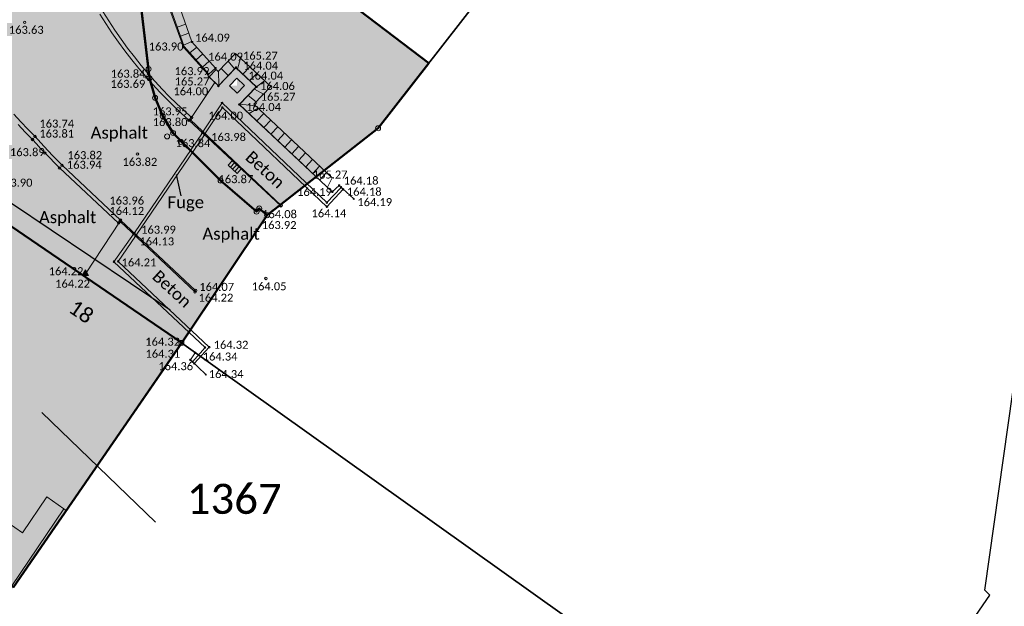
# Model space of a CAD drawing. Header units: metres. Extents: x -373 to 1321, y -1609 to 597.
# Tile 13 of 39: x 653 to 702, y -965 to -935. Entities that reach past the tile are written whole.
import ezdxf

# ---------------------------------------------------------------- set-up
doc = ezdxf.new("R2010")
doc.units = ezdxf.units.M
doc.layers.get('0').update_dxf_attribs({"lineweight": 25})
for name, color, linetype, lineweight in [('01_W-Leitung-HW-außer_Betrieb', 7, 'Continuous', 25), ('AX_BesondererGebaeudepunkt_G2200', 7, 'Continuous', 18), ('AX_BesondererGebaeudepunkt_G2300', 7, 'Continuous', 18), ('AX_Flurstueck', 7, 'Continuous', 18), ('AX_Gebaeude', 7, 'Continuous', 18), ('AX_Grenzpunkt_V1400_G2200', 7, 'Continuous', 18), ('AX_Grenzpunkt_V9500_G2200', 7, 'Continuous', 18), ('AX_Grenzpunkt_V9500_G2300', 7, 'Continuous', 18), ('AX_LagebezeichnungMitHausnummer', 7, 'Continuous', 18), ('AX_SonstigerVermessungspunkt_V1000_G2200', 7, 'Continuous', 18), ('BESCHRIFTUNG', 7, 'Continuous', 13), ('H_BRUECKEN', 7, 'Continuous', 13), ('H_KANAL_ABDECKUNG', 7, 'Continuous', 13), ('H_KANAL_EINL_RECHT', 7, 'Continuous', 13), ('H_VERKEHRSSCHILD', 7, 'Continuous', 18), ('Keine', 7, 'Continuous', 9), ('L_BRUECKEN', 7, 'Continuous', 13), ('S_BRUECKEN', 7, 'Continuous', 13), ('S_KANAL_ABDECKUNG', 7, 'Continuous', 13), ('S_KANAL_EINL_RECHT', 7, 'Continuous', 13)]:
    doc.layers.add(name, color=color, linetype=linetype, lineweight=lineweight)
for name, color, linetype, lineweight, true_color in [('__Grenze Ideenteil', 7, 'Continuous', 50, 0x903373), ('__Grenze Realisierungsteil', 7, 'Continuous', 50, 0x006f3d), ('A_AX_Gebaeude', 7, 'Continuous', 18, 0x999999), ('H_BORDSTEIN_HOCH', 7, 'Continuous', 13, 0x004000), ('H_BORDSTEIN_RUND', 7, 'Continuous', 13, 0x004000), ('H_EINGANG', 7, 'Continuous', 13, 0x400040), ('H_FLAECHENBEGRENZUNG', 7, 'Continuous', 13, 0x804000), ('H_GEBAEUDE_OEFFENTL', 1, 'Continuous', 13, 0xff0000), ('H_MAUERN_OBEN', 7, 'Continuous', 13, 0xff0080), ('H_MAUERN_UNTEN', 7, 'Continuous', 13, 0xff8000), ('H_STRASSENACHSE', 7, 'Continuous', 13, 0xbb005e), ('H_STRASSENRAND', 7, 'Continuous', 13, 0x008080), ('H_TOPO', 7, 'Continuous', 13, 0x008000), ('L_BORDSTEIN_HOCH', 7, 'Continuous', 13, 0x004000), ('L_FLAECHENBEGRENZUNG', 7, 'Continuous', 13, 0x804000), ('L_GEBAEUDE_OEFFENTL', 1, 'Continuous', 13, 0xff0000), ('L_MAUERN_OBEN', 7, 'Continuous', 13, 0xff0080), ('L_MAUERN_UNTEN', 7, 'Continuous', 13, 0xff8000), ('L_STRASSENRAND', 7, 'Continuous', 13, 0x008080), ('L_TOPO', 7, 'Continuous', 13, 0x008000), ('S_BORDSTEIN_HOCH', 7, 'Continuous', 13, 0x004000), ('S_BORDSTEIN_RUND', 7, 'Continuous', 13, 0x004000), ('S_EINGANG', 7, 'Continuous', 13, 0x400040), ('S_FLAECHENBEGRENZUNG', 7, 'Continuous', 13, 0x804000), ('S_GEBAEUDE_OEFFENTL', 1, 'Continuous', 13, 0xff0000), ('S_MAUERN_OBEN', 7, 'Continuous', 13, 0xff0080), ('S_MAUERN_UNTEN', 7, 'Continuous', 13, 0xff8000), ('S_STRASSENACHSE', 7, 'Continuous', 13, 0xbb005e), ('S_STRASSENRAND', 7, 'Continuous', 13, 0x008080), ('S_TOPO', 7, 'Continuous', 13, 0x008000)]:
    doc.layers.add(name, color=color, linetype=linetype, lineweight=lineweight, true_color=true_color)
doc.styles.add('Calibri', font='calibri.ttf')

# ---------------------------------------------------------------- blocks, each defined once
blk = doc.blocks.new('DXF_DWG-Punkt')
at = {"layer": 'Keine', "color": 7, "linetype": 'Continuous', "lineweight": 9, "transparency": 33554687}
blk.add_line((0, 0), (0, 0), dxfattribs=at)
blk = doc.blocks.new('-1')
at = {"color": 7}
blk.add_circle((0, 0), 0.5, dxfattribs=at)
blk.add_blockref('DXF_DWG-Punkt', (0, 0), dxfattribs=at)
blk = doc.blocks.new('99')
at = {"color": 7}
blk.add_blockref('DXF_DWG-Punkt', (0, 0), dxfattribs=at)
blk = doc.blocks.new('12')
at = {"color": 7}
for p, q in [((0, 0.5), (-0.5, 0)), ((-0.5, 0), (0, -0.5)), ((0, 0.5), (0.5, 0)), ((0, -0.5), (0.5, 0))]:
    blk.add_line(p, q, dxfattribs=at)
blk.add_solid([(0, 0.5), (0.5, 0), (0, -0.5), (-0.5, 0)], dxfattribs=at)
blk = doc.blocks.new('1')
at = {"color": 7}
blk.add_circle((0, 0), 0.5, dxfattribs=at)
blk.add_blockref('DXF_DWG-Punkt', (0, 0), dxfattribs=at)
blk = doc.blocks.new('7')
at = {"color": 7}
for p, q in [((-0.433, -0.25), (0, 0.5)), ((0, 0.5), (0.433, -0.25)), ((0, 0.5), (0, -0.25)), ((0.433, -0.25), (-0.433, -0.25))]:
    blk.add_line(p, q, dxfattribs=at)
blk.add_solid([(0, 0.5), (0.433, -0.25), (-0.433, -0.25)], dxfattribs=at)
blk = doc.blocks.new('13')
at = {"color": 7}
for p, q in [((-0.447, 0.224), (0.447, 0.224)), ((-0.447, -0.224), (-0.447, 0.224)), ((0.447, 0.224), (0.447, -0.224)), ((0.447, -0.224), (-0.447, -0.224))]:
    blk.add_line(p, q, dxfattribs=at)
blk.add_blockref('DXF_DWG-Punkt', (0, 0), dxfattribs=at)
blk = doc.blocks.new('55')
at = {"color": 7}
for p, q in [((-0.224, 0.224), (-0.224, -0.224)), ((0, 0.224), (0, -0.224)), ((0.224, 0.224), (0.224, -0.224))]:
    blk.add_line(p, q, dxfattribs=at)
blk.add_blockref('13', (0, 0), dxfattribs=at)
blk = doc.blocks.new('118')
at = {"color": 7}
for name, p in [('55', (0, 0.22)), ('99', (0, 0))]:
    blk.add_blockref(name, p, dxfattribs=at)

msp = doc.modelspace()

# ---------------------------------------------------------------- hatches: boundary and pattern name
at = {"layer": '__Grenze Ideenteil', "linetype": 'Continuous', "lineweight": 0, "true_color": 0x903373, "transparency": 33554562}
for points in [[(657.93, -926.055), (668.555, -933.933), (673.345, -937.576), (670.81, -940.831), (665.259, -945.177), (664.87, -944.841), (664.736, -944.997), (662.938, -943.447), (660.563, -941.07), (660.047, -940.228), (659.664, -939.31), (659.379, -938.329)], [(651.058, -944.778), (645.24, -952.975), (645.1, -958.543), (652.588, -963.76), (660.998, -951.559)]]:
    msp.add_hatch(color=227, dxfattribs=at).paths.add_polyline_path(points)
at = {"layer": '__Grenze Realisierungsteil', "linetype": 'Continuous', "lineweight": 0, "true_color": 0x237f52, "transparency": 33554569}
msp.add_hatch(color=107, dxfattribs=at).paths.add_polyline_path([(652.588, -963.76), (638.072, -987.203), (629.752, -982.723), (630.986, -980.903), (634.344, -975.336), (637.233, -969.473), (641.276, -960.022), (642.021, -944.358), (635.7, -940.059), (629.202, -944.101), (623.068, -948.318), (618.933, -952.489), (616.34, -950.346), (623.189, -943.508), (628.506, -938.152), (633.965, -929.773), (642.17, -917.18), (646.722, -906.972), (646.02, -903.915), (643.92, -894.85), (631.661, -885.988), (616.61, -875.108), (611.437, -871.809), (589.432, -856.135), (580.113, -849.161), (573.764, -844.41), (579.028, -836.224), (593.009, -845.192), (600.786, -850.896), (617.169, -862.93), (636.477, -877.248), (643.769, -882.655), (650.957, -887.813), (652.896, -890.202), (654.396, -895.449), (659.364, -890.851), (663.392, -893.369), (664.412, -891.98), (672.379, -897.428), (674.432, -897.235), (675.727, -896.768), (679.202, -899.386), (677.007, -902.236), (676.367, -902.876), (674.747, -904.911), (672.548, -907.759), (670.229, -910.763), (668.061, -909.174), (656.294, -924.831), (657.93, -926.055), (659.338, -937.871), (659.379, -938.329), (659.664, -939.31), (660.047, -940.228), (660.563, -941.07), (662.938, -943.447), (664.736, -944.997), (664.87, -944.841), (665.259, -945.177), (660.998, -951.559), (651.058, -944.778), (645.24, -952.975), (645.1, -958.543)])
at = {"layer": 'A_AX_Gebaeude', "linetype": 'Continuous', "lineweight": 0, "true_color": 0x999999}
for points in [[(646.506, -956.526), (653.035, -961.047), (654.252, -959.255), (655.101, -959.843), (655.224, -959.928), (660.981, -951.557), (651.058, -944.778), (645.24, -952.975), (647.758, -954.73)], [(646.506, -956.526), (645.1, -958.543), (652.498, -963.697), (655.101, -959.843), (654.252, -959.255), (653.035, -961.047)]]:
    msp.add_hatch(color=253, dxfattribs=at).paths.add_polyline_path(points)

# ---------------------------------------------------------------- linework, layer by layer
at = {"layer": '01_W-Leitung-HW-außer_Betrieb', "color": 151, "true_color": 0xa3bcff, "transparency": 33554687}
msp.add_polyline3d([(660.425, -949.921, 0), (650.484, -943.26, 0), (646.081, -946.734, 163.237), (643.063, -958.585, 0), (641.957, -961.995, 0)], dxfattribs=at)
at = {"layer": '__Grenze Ideenteil', "flags": 128}
for points in [[(657.93, -926.055), (668.555, -933.933), (673.345, -937.576), (670.81, -940.831), (665.259, -945.177), (664.87, -944.841), (664.736, -944.997), (662.938, -943.447), (660.563, -941.07), (660.047, -940.228), (659.664, -939.31), (659.379, -938.329)], [(651.058, -944.778), (645.24, -952.975), (645.1, -958.543), (652.588, -963.76), (660.998, -951.559)]]:
    msp.add_lwpolyline(points, close=True, dxfattribs=at)
at = {"layer": '__Grenze Realisierungsteil', "flags": 128}
msp.add_lwpolyline([(674.747, -904.911), (672.548, -907.759), (670.229, -910.763), (668.061, -909.174), (656.294, -924.831), (657.93, -926.055), (659.338, -937.871), (659.379, -938.329), (659.664, -939.31), (660.047, -940.228), (660.563, -941.07), (662.938, -943.447), (664.736, -944.997), (664.87, -944.841), (665.259, -945.177), (660.998, -951.559), (651.058, -944.778)], dxfattribs=at)
at = {"layer": 'AX_Flurstueck', "color": 7, "linetype": 'Continuous', "lineweight": 25, "transparency": 33554687}
for points in [[(795.905, -747.391, 0), (791.631, -753.393, 0), (787.592, -760.307, 0), (783.813, -767.88, 0), (779.862, -774.459, 0), (776.937, -779.006, 0), (771.633, -786.666, 0), (768.622, -791.693, 0), (764.941, -800.524, 0), (757.885, -812.949, 0), (754.485, -819.18, 0), (748.127, -830.074, 0), (737.643, -846.801, 0), (732.432, -855.111, 0), (726.745, -864.179, 0), (725.417, -866.115, 0), (720.632, -873.087, 0), (715.935, -880.235, 0), (710.744, -889.446, 0), (706.341, -898.216, 0), (701.571, -904.579, 0), (699.897, -903.486, 0), (670.81, -940.831, 0), (665.259, -945.177, 0)], [(660.393, -919.338, 0), (656.246, -924.806, 0), (657.93, -926.055, 0), (659.338, -937.871, 0), (659.379, -938.329, 0), (659.664, -939.31, 0), (660.047, -940.228, 0), (660.563, -941.07, 0), (660.953, -941.516, 0), (662.938, -943.447, 0), (664.736, -944.997, 0), (664.87, -944.841, 0), (665.259, -945.177, 0), (670.81, -940.831, 0), (699.897, -903.486, 0)], [(665.259, -945.177, 0), (660.981, -951.557, 0), (694.561, -975.494, 0), (697.681, -970.979, 0), (698.886, -969.236, 0), (698.21, -968.758, 0), (701.373, -964.171, 0), (701.133, -963.915, 0), (702.991, -950.725, 0), (703.683, -948.005, 0), (704.807, -944.952, 0), (706.238, -941.975, 0), (711.645, -933.562, 0), (719.835, -920.969, 0), (724.416, -912.802, 0), (729.485, -903.766, 0)], [(646.019, -903.915, 0), (646.719, -906.954, 0), (647.729, -944.623, 0), (651.058, -944.778, 0), (660.981, -951.557, 0), (665.259, -945.177, 0), (664.87, -944.841, 0), (664.736, -944.997, 0), (662.938, -943.447, 0), (660.953, -941.516, 0), (660.563, -941.07, 0), (660.047, -940.228, 0), (659.664, -939.31, 0), (659.379, -938.329, 0), (659.338, -937.871, 0), (657.93, -926.055, 0), (656.246, -924.806, 0), (656.145, -911.942, 0), (655.595, -903.895, 0)], [(645.24, -952.975, 0), (645.1, -958.543, 0), (652.588, -963.76, 0), (660.981, -951.557, 0), (651.058, -944.778, 0), (645.24, -952.975, 0)], [(644.834, -1002.284, 0), (657.9, -992.006, 0), (659.695, -993.767, 0), (662.854, -989.379, 0), (664.513, -987.369, 0), (667.102, -985.02, 0), (668.412, -984.031, 0), (673.01, -981.492, 0), (675.719, -980.612, 0), (679.277, -980.042, 0), (678.837, -980.688, 0), (679.629, -980.746, 0), (680.012, -981.095, 0), (679.644, -981.585, 0), (687.72, -982.021, 0), (689.743, -979.083, 0), (691.153, -978.943, 0), (692.732, -976.704, 0), (693.368, -977.221, 0), (694.561, -975.494, 0), (660.981, -951.557, 0), (652.588, -963.76, 0)], [(654.001, -955.042, 0), (659.676, -960.515, 0)]]:
    msp.add_polyline3d(points, dxfattribs=at)
at = {"layer": 'AX_Gebaeude', "color": 7, "linetype": 'Continuous', "lineweight": 13, "transparency": 33554687}
for points in [[(646.506, -956.526, 0), (653.035, -961.047, 0), (654.252, -959.255, 0), (655.101, -959.843, 0), (655.224, -959.928, 0), (660.981, -951.557, 0), (651.058, -944.778, 0), (645.24, -952.975, 0), (647.758, -954.73, 0), (646.506, -956.526, 0)], [(646.506, -956.526, 0), (645.1, -958.543, 0), (652.498, -963.697, 0), (655.101, -959.843, 0), (654.252, -959.255, 0), (653.035, -961.047, 0), (646.506, -956.526, 0)]]:
    msp.add_polyline3d(points, dxfattribs=at)
at = {"layer": 'BESCHRIFTUNG', "linetype": 'Continuous', "lineweight": 25, "transparency": 33554687}
msp.add_polyline3d([(660.967, -944.202, 0), (660.73, -943.15, 0)], dxfattribs=at)
at = {"layer": 'L_BORDSTEIN_HOCH', "color": 98, "lineweight": 18, "true_color": 0x004000, "transparency": 33554687}
for points in [[(661.488, -940.295, 163.948), (661.11, -939.953, 163.93), (660.738, -939.602, 163.911), (660.375, -939.244, 163.893), (660.019, -938.877, 163.874), (659.672, -938.503, 163.856), (659.333, -938.121, 163.837), (658.976, -937.699, 163.814), (658.628, -937.269, 163.79), (658.291, -936.831, 163.767), (657.965, -936.385, 163.744), (657.649, -935.931, 163.72), (657.344, -935.47, 163.697), (657.051, -935.002, 163.674)], [(652.826, -940.644, 163.784), (653.175, -941.022, 163.795), (653.534, -941.39, 163.807), (653.738, -941.618, 163.834), (653.944, -941.844, 163.86), (654.151, -942.068, 163.887), (654.887, -942.818, 163.935), (657.842, -945.57, 164.117), (657.912, -945.493, 164.111), (661.656, -949.014, 164.221)]]:
    msp.add_polyline3d(points, dxfattribs=at)
at = {"layer": 'L_BRUECKEN', "transparency": 33554687}
for points in [[(662.649, -938.552, 163.999), (661.424, -940.401, 163.965)], [(669.587, -944.36, 164.195), (668.866, -943.696, 164.178)], [(657.914, -945.482, 164.114), (656.186, -948.112, 164.223)], [(661.428, -952.406, 164.353), (662.196, -953.14, 164.344)]]:
    msp.add_polyline3d(points, dxfattribs=at)
at = {"layer": 'L_FLAECHENBEGRENZUNG', "color": 57, "linetype": 'Continuous', "true_color": 0x808040, "transparency": 33554687}
msp.add_polyline3d([(661.533, -952.5, 164.37), (661.62, -952.591, 164.347), (662.373, -951.772, 164.318), (657.821, -947.486, 164.209), (658.69, -946.223, 164.132), (658.721, -946.173, 163.987), (662.136, -941.154, 163.84), (662.151, -941.114, 163.984), (663.027, -939.795, 164.005), (668.251, -944.752, 164.144), (669.064, -943.884, 164.174), (668.96, -943.788, 164.184), (668.245, -944.547, 164.152), (663.009, -939.565, 164.003), (662.054, -941.011, 163.984), (662.026, -941.053, 163.826), (658.628, -946.063, 163.97), (658.585, -946.125, 164.138), (657.607, -947.502, 164.195), (662.159, -951.788, 164.304), (661.533, -952.5, 164.37)], dxfattribs=at)
at = {"layer": 'L_GEBAEUDE_OEFFENTL', "color": 1, "true_color": 0xff0000, "transparency": 33554687}
msp.add_polyline3d([(645.097, -958.543, 162.82), (647.717, -954.745, 162.978), (645.239, -952.975, 162.926), (651.052, -944.764, 164.096), (660.997, -951.557, 164.316)], dxfattribs=at)
at = {"layer": 'L_MAUERN_OBEN', "linetype": 'Continuous', "transparency": 33554687}
for points in [[(662.347, -938.127, 164.085), (661.114, -936.75, 164.089), (660.432, -934.831, 164.083), (660.885, -932.938, 164.103), (662.464, -930.831, 165.483), (663.131, -929.919, 165.509)], [(662.708, -937.901, 165.271), (662.813, -938.001, 165.267), (663.683, -937.091, 165.267), (665.444, -938.749, 165.267), (664.592, -939.632, 165.267), (668.525, -943.324, 165.267), (668.528, -943.322, 165.267)]]:
    msp.add_polyline3d(points, dxfattribs=at)
at = {"layer": 'L_MAUERN_OBEN', "color": 230, "linetype": 'Continuous', "lineweight": 13, "true_color": 0xff0080, "transparency": 33554687}
for points in [[(662.682, -937.827, 164.085), (661.508, -936.516, 164.089), (660.901, -934.806, 164.083), (661.301, -933.133, 164.103), (662.826, -931.099, 165.483), (663.494, -930.184, 165.509)], [(662.362, -938.262, 165.271), (662.828, -938.709, 165.267), (663.702, -937.795, 165.267), (664.733, -938.766, 165.267), (663.88, -939.649, 165.267), (668.517, -944.002, 165.267), (668.861, -943.694, 165.267)]]:
    msp.add_polyline3d(points, dxfattribs=at)
at = {"layer": 'L_MAUERN_OBEN', "linetype": 'Continuous', "lineweight": 18, "transparency": 33554687}
for points in [[(660.77, -935.781, 164.086), (661.194, -935.631, 164.086)], [(660.929, -936.229, 164.087), (661.353, -936.078, 164.087)], [(661.499, -936.491, 164.089), (661.09, -936.683, 164.089)], [(661.394, -937.063, 164.088), (661.746, -936.782, 164.088)], [(662.048, -937.119, 164.087), (661.713, -937.42, 164.087)], [(662.03, -937.773, 164.086), (662.365, -937.473, 164.086)], [(663.636, -937.863, 165.267), (663.31, -937.481, 165.267)], [(663.932, -937.326, 165.267), (663.785, -937.874, 165.267)], [(664.055, -938.128, 165.267), (664.398, -937.764, 165.267)], [(662.682, -937.827, 164.085), (662.347, -938.127, 164.085)], [(662.708, -937.901, 165.271), (662.362, -938.262, 165.271)], [(662.857, -938.679, 165.267), (662.827, -937.987, 165.267)], [(662.96, -937.847, 165.267), (663.319, -938.196, 165.267)], [(664.752, -938.098, 165.267), (664.4, -938.452, 165.267)], [(664.726, -938.76, 165.267), (665.134, -938.457, 165.267)], [(664.317, -939.197, 165.267), (664.715, -939.504, 165.267)], [(665.075, -939.132, 165.267), (664.629, -938.874, 165.267)], [(664.673, -939.707, 165.267), (663.894, -939.635, 165.267)], [(664.358, -940.097, 165.267), (664.807, -939.833, 165.267)], [(665.092, -940.1, 165.267), (664.749, -940.465, 165.267)], [(665.098, -940.792, 165.267), (665.44, -940.428, 165.267)], [(665.789, -940.755, 165.267), (665.447, -941.12, 165.267)], [(665.796, -941.447, 165.267), (666.138, -941.083, 165.267)], [(666.487, -941.41, 165.267), (666.145, -941.775, 165.267)], [(666.493, -942.102, 165.267), (666.836, -941.738, 165.267)], [(667.184, -942.065, 165.267), (666.842, -942.43, 165.267)], [(667.191, -942.757, 165.267), (667.533, -942.393, 165.267)], [(667.882, -942.72, 165.267), (667.54, -943.085, 165.267)], [(667.889, -943.412, 165.267), (668.231, -943.048, 165.267)], [(668.51, -943.31, 165.267), (668.284, -943.783, 165.267)]]:
    msp.add_polyline3d(points, dxfattribs=at)
at = {"layer": 'L_MAUERN_UNTEN', "color": 30, "linetype": 'Continuous', "true_color": 0xff8b17, "transparency": 33554687}
for points in [[(662.314, -938.148, 163.994), (661.084, -936.783, 163.895), (660.376, -934.866, 163.864), (660.842, -932.875, 163.838)], [(668.865, -943.696, 164.179), (668.517, -944.011, 164.186), (663.871, -939.648, 164.043), (664.711, -938.761, 164.064), (663.701, -937.814, 164.045), (662.829, -938.717, 164.02), (662.353, -938.27, 164.005)], [(661.427, -952.404, 164.363), (661.665, -952.051, 164.335), (660.998, -951.559, 164.315)]]:
    msp.add_polyline3d(points, dxfattribs=at)
at = {"layer": 'L_STRASSENRAND', "color": 136, "lineweight": 13, "true_color": 0x008080, "transparency": 33554687}
for points in [[(665.947, -944.708, 163.917), (661.354, -940.436, 163.796), (660.978, -940.094, 163.779), (660.61, -939.744, 163.761), (660.249, -939.386, 163.744), (659.895, -939.021, 163.727), (659.55, -938.649, 163.709), (659.212, -938.269, 163.692), (658.851, -937.844, 163.67), (658.5, -937.412, 163.649), (658.159, -936.971, 163.627), (657.828, -936.522, 163.606), (657.508, -936.066, 163.584), (657.198, -935.603, 163.563), (656.9, -935.132, 163.541)], [(652.609, -940.136, 163.706), (652.95, -940.515, 163.718), (653.302, -940.884, 163.73), (653.666, -941.242, 163.742), (654.108, -941.73, 163.768), (654.558, -942.21, 163.794), (655.015, -942.683, 163.82), (657.931, -945.426, 163.957), (661.683, -948.938, 164.068)]]:
    msp.add_polyline3d(points, dxfattribs=at)
at = {"layer": 'L_TOPO', "color": 96, "lineweight": 13, "true_color": 0x008000, "transparency": 33554687}
msp.add_polyline3d([(665.965, -944.685, 164.077), (661.425, -940.403, 163.97)], dxfattribs=at)

# ---------------------------------------------------------------- block references
at = {"layer": 'AX_BesondererGebaeudepunkt_G2200', "color": 7, "xscale": 0.05, "yscale": 0.05, "zscale": 0.05}
msp.add_blockref('99', (660.981, -951.557), dxfattribs=at)
at = {"layer": 'AX_BesondererGebaeudepunkt_G2300', "color": 7, "xscale": 0.05, "yscale": 0.05, "zscale": 0.05}
for p in [(654.252, -959.255), (655.101, -959.843), (655.224, -959.928), (653.035, -961.047)]:
    msp.add_blockref('99', p, dxfattribs=at)
at = {"layer": 'AX_Grenzpunkt_V1400_G2200', "color": 7, "xscale": 0.25, "yscale": 0.25, "zscale": 0.25}
for p in [(659.338, -937.871), (659.379, -938.329), (659.664, -939.31), (660.047, -940.228), (660.563, -941.07), (660.953, -941.516), (662.938, -943.447)]:
    msp.add_blockref('-1', p, dxfattribs=at)
at = {"layer": 'AX_Grenzpunkt_V9500_G2200', "color": 7, "xscale": 0.25, "yscale": 0.25, "zscale": 0.25}
for p in [(664.736, -944.997), (664.87, -944.841), (665.259, -945.177), (660.981, -951.557)]:
    msp.add_blockref('-1', p, dxfattribs=at)
at = {"layer": 'AX_Grenzpunkt_V9500_G2300', "color": 7, "xscale": 0.25, "yscale": 0.25, "zscale": 0.25}
msp.add_blockref('-1', (670.81, -940.831), dxfattribs=at)
at = {"layer": 'AX_SonstigerVermessungspunkt_V1000_G2200', "color": 7, "xscale": 0.25, "yscale": 0.25, "zscale": 0.25}
msp.add_blockref('-1', (660.264, -941.24), dxfattribs=at)
at = {"layer": 'S_BORDSTEIN_HOCH', "color": 98, "true_color": 0x004000, "xscale": 0.125, "yscale": 0.125, "zscale": 0.125}
for p in [(659.333, -938.121), (661.488, -940.295), (654.151, -942.068), (654.887, -942.818), (657.842, -945.57)]:
    msp.add_blockref('1', p, dxfattribs=at)
at = {"layer": 'S_BORDSTEIN_RUND', "color": 98, "true_color": 0x004000, "xscale": 0.125, "yscale": 0.125, "zscale": 0.125}
msp.add_blockref('1', (653.534, -941.39), dxfattribs=at)
at = {"layer": 'S_BRUECKEN', "xscale": 0.05, "yscale": 0.05, "zscale": 0.05}
for p in [(662.649, -938.552), (661.424, -940.401), (668.866, -943.696), (669.587, -944.36), (657.914, -945.482), (656.186, -948.112), (661.428, -952.406), (662.196, -953.14)]:
    msp.add_blockref('1', p, dxfattribs=at)
at = {"layer": 'S_EINGANG', "color": 208, "true_color": 0x400040, "xscale": 0.3749999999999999, "yscale": 0.3749999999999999, "zscale": 0.3749999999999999}
msp.add_blockref('7', (656.18, -948.097), dxfattribs=at)
at = {"layer": 'S_FLAECHENBEGRENZUNG', "color": 57, "true_color": 0x808040, "xscale": 0.075, "yscale": 0.075, "zscale": 0.075}
for p in [(663.009, -939.565), (663.027, -939.795), (662.026, -941.053), (662.054, -941.011), (662.136, -941.154), (662.151, -941.114), (668.96, -943.788), (669.064, -943.884), (668.245, -944.547), (668.251, -944.752), (658.585, -946.125), (658.628, -946.063), (658.721, -946.173), (658.69, -946.223), (657.607, -947.502), (657.821, -947.486), (662.159, -951.788), (662.373, -951.772), (661.533, -952.5), (661.62, -952.591)]:
    msp.add_blockref('1', p, dxfattribs=at)
at = {"layer": 'S_GEBAEUDE_OEFFENTL', "color": 1, "true_color": 0xff0000, "xscale": 0.05, "yscale": 0.05, "zscale": 0.05}
msp.add_blockref('-1', (660.997, -951.557), dxfattribs=at)
at = {"layer": 'S_KANAL_ABDECKUNG', "xscale": 0.7499999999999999, "yscale": 0.7499999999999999, "zscale": 0.7499999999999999, "rotation": 271.1480000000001}
msp.add_blockref('12', (663.76, -938.697), dxfattribs=at)
at = {"layer": 'S_KANAL_EINL_RECHT', "xscale": 0.675, "yscale": 0.675, "zscale": 0.675, "rotation": 137.347}
msp.add_blockref('118', (663.739, -942.663), dxfattribs=at)
at = {"layer": 'S_MAUERN_OBEN', "color": 230, "true_color": 0xff0080, "xscale": 0.075, "yscale": 0.075, "zscale": 0.075}
for p in [(661.508, -936.516), (663.702, -937.795), (662.362, -938.262), (662.682, -937.827), (662.828, -938.709), (664.733, -938.766), (663.88, -939.649), (668.861, -943.694), (668.517, -944.002)]:
    msp.add_blockref('1', p, dxfattribs=at)
at = {"layer": 'S_MAUERN_UNTEN', "color": 30, "true_color": 0xff8b17, "xscale": 0.075, "yscale": 0.075, "zscale": 0.075}
for p in [(661.084, -936.783), (663.701, -937.814), (662.314, -938.148), (662.353, -938.27), (662.829, -938.717), (664.711, -938.761), (663.871, -939.648), (668.865, -943.696), (668.517, -944.011), (660.998, -951.559), (661.665, -952.051), (661.427, -952.404)]:
    msp.add_blockref('1', p, dxfattribs=at)
at = {"layer": 'S_STRASSENACHSE', "color": 236, "true_color": 0x800040, "xscale": 0.125, "yscale": 0.125, "zscale": 0.125}
for p in [(653.147, -935.543), (658.781, -942.117), (665.201, -948.336)]:
    msp.add_blockref('1', p, dxfattribs=at)
at = {"layer": 'S_STRASSENRAND', "color": 136, "true_color": 0x008080, "xscale": 0.125, "yscale": 0.125, "zscale": 0.125}
for p in [(659.212, -938.269), (661.354, -940.436), (653.666, -941.242), (655.015, -942.683), (665.947, -944.708), (657.931, -945.426), (661.683, -948.938)]:
    msp.add_blockref('1', p, dxfattribs=at)
at = {"layer": 'S_TOPO', "color": 96, "true_color": 0x008000, "xscale": 0.125, "yscale": 0.125, "zscale": 0.125}
for p in [(661.425, -940.403), (665.965, -944.685), (657.912, -945.493), (661.656, -949.014)]:
    msp.add_blockref('1', p, dxfattribs=at)

# ---------------------------------------------------------------- texts
at = {"layer": 'AX_Flurstueck', "color": 7, "insert": (663.618, -958.601), "char_height": 1.5, "attachment_point": 2, "line_spacing_factor": 1.004016, "style": 'Calibri'}
msp.add_mtext('1367', dxfattribs=at)
at = {"layer": 'AX_LagebezeichnungMitHausnummer', "color": 7, "insert": (656.19, -949.686), "char_height": 0.75, "attachment_point": 2, "rotation": 325.568, "line_spacing_factor": 1.004016, "style": 'Calibri'}
msp.add_mtext('18', dxfattribs=at)
at = {"layer": 'BESCHRIFTUNG', "char_height": 0.6, "attachment_point": 1, "line_spacing_factor": 1.004016, "style": 'Calibri'}
for s, insert in [('Asphalt', (656.442, -940.749)), ('Fuge', (660.284, -944.227)), ('Asphalt', (653.86, -944.974)), ('Asphalt', (662.029, -945.802))]:
    msp.add_mtext(s, dxfattribs=dict(at, insert=insert))
at = {"layer": 'BESCHRIFTUNG', "char_height": 0.6, "attachment_point": 1, "rotation": 317.474, "line_spacing_factor": 1.004016, "style": 'Calibri'}
for insert in [(664.529, -941.91), (659.876, -947.867)]:
    msp.add_mtext('Beton', dxfattribs=dict(at, insert=insert))
at = {"layer": 'H_BORDSTEIN_HOCH', "color": 98, "true_color": 0x004000, "char_height": 0.4, "attachment_point": 1, "line_spacing_factor": 1.004016, "style": 'Calibri'}
for s, insert in [('163.84', (657.447, -937.905, 163.837)), ('163.95', (659.542, -939.788, 163.948)), ('163.89', (652.41, -941.826, 163.887)), ('163.94', (655.256, -942.456, 163.935)), ('164.12', (657.381, -944.762, 164.117))]:
    msp.add_mtext(s, dxfattribs=dict(at, insert=insert))
at = {"layer": 'H_BORDSTEIN_RUND', "color": 98, "true_color": 0x004000, "insert": (653.877, -940.899, 163.807), "char_height": 0.4, "attachment_point": 1, "line_spacing_factor": 1.004016, "style": 'Calibri'}
msp.add_mtext('163.81', dxfattribs=at)
at = {"layer": 'H_BRUECKEN', "char_height": 0.4, "attachment_point": 1, "line_spacing_factor": 1.004016, "style": 'Calibri'}
for s, insert in [('164.19', (669.77, -944.324, 164.195)), ('164.22', (654.671, -948.398, 164.223)), ('164.34', (662.344, -952.915, 164.344))]:
    msp.add_mtext(s, dxfattribs=dict(at, insert=insert))
at = {"layer": 'H_EINGANG', "color": 208, "true_color": 0x400040, "insert": (654.346, -947.775, 164.223), "char_height": 0.4, "attachment_point": 1, "line_spacing_factor": 1.004016, "style": 'Calibri'}
msp.add_mtext('164.22', dxfattribs=at)
at = {"layer": 'H_FLAECHENBEGRENZUNG', "color": 57, "true_color": 0x808040, "char_height": 0.4, "attachment_point": 1, "line_spacing_factor": 1.004016, "style": 'Calibri'}
for s, insert in [('164.00', (662.325, -940.001, 164.003)), ('163.98', (662.467, -941.069, 163.984)), ('163.84', (660.688, -941.375, 163.84)), ('164.18', (669.245, -943.803, 164.184)), ('164.14', (667.481, -944.879, 164.144)), ('163.99', (658.967, -945.701, 163.987)), ('164.13', (658.879, -946.287, 164.132)), ('164.21', (657.989, -947.336, 164.209)), ('164.32', (662.589, -951.453, 164.318))]:
    msp.add_mtext(s, dxfattribs=dict(at, insert=insert))
at = {"layer": 'H_GEBAEUDE_OEFFENTL', "color": 1, "true_color": 0xff0000, "insert": (659.173, -951.298, 164.316), "char_height": 0.4, "attachment_point": 1, "line_spacing_factor": 1.004016, "style": 'Calibri'}
msp.add_mtext('164.32', dxfattribs=at)
at = {"layer": 'H_KANAL_ABDECKUNG', "insert": (664.325, -938.001, 164.039), "char_height": 0.4, "attachment_point": 1, "line_spacing_factor": 1.004016, "style": 'Calibri'}
msp.add_mtext('164.04', dxfattribs=at)
at = {"layer": 'H_KANAL_EINL_RECHT', "insert": (662.831, -943.176, 163.87), "char_height": 0.4, "attachment_point": 1, "line_spacing_factor": 1.004016, "style": 'Calibri'}
msp.add_mtext('163.87', dxfattribs=at)
at = {"layer": 'H_MAUERN_OBEN', "color": 230, "true_color": 0xff0080, "char_height": 0.4, "attachment_point": 1, "line_spacing_factor": 1.004016, "style": 'Calibri'}
for s, insert in [('164.09', (661.662, -936.106, 164.089)), ('164.09', (662.315, -937.053, 164.085)), ('165.27', (664.055, -937.004, 165.267)), ('165.27', (660.64, -938.294, 165.271)), ('165.27', (664.94, -939.056, 165.267)), ('165.27', (667.542, -942.946, 165.267))]:
    msp.add_mtext(s, dxfattribs=dict(at, insert=insert))
at = {"layer": 'H_MAUERN_UNTEN', "color": 30, "true_color": 0xff8b17, "char_height": 0.4, "attachment_point": 1, "line_spacing_factor": 1.004016, "style": 'Calibri'}
for s, insert in [('163.90', (659.345, -936.548, 163.895)), ('163.99', (660.635, -937.777, 163.994)), ('164.04', (664.072, -937.503, 164.045)), ('164.06', (664.91, -938.519, 164.064)), ('164.00', (660.58, -938.783, 164.005)), ('164.04', (664.216, -939.569, 164.043)), ('164.18', (669.09, -943.248, 164.179)), ('164.19', (666.761, -943.812, 164.186)), ('164.31', (659.182, -951.9, 164.315)), ('164.34', (662.044, -952.041, 164.335)), ('164.36', (659.825, -952.522, 164.363))]:
    msp.add_mtext(s, dxfattribs=dict(at, insert=insert))
at = {"layer": 'H_STRASSENACHSE', "color": 236, "true_color": 0x800040, "char_height": 0.4, "attachment_point": 1, "line_spacing_factor": 1.004016, "style": 'Calibri'}
for s, insert in [('163.63', (652.358, -935.713, 163.634)), ('163.82', (658.035, -942.31, 163.82)), ('164.05', (664.492, -948.529, 164.054))]:
    msp.add_mtext(s, dxfattribs=dict(at, insert=insert))
at = {"layer": 'H_STRASSENRAND', "color": 136, "true_color": 0x008080, "char_height": 0.4, "attachment_point": 1, "line_spacing_factor": 1.004016, "style": 'Calibri'}
for s, insert in [('163.69', (657.437, -938.413, 163.692)), ('163.74', (653.881, -940.4, 163.742)), ('163.80', (659.545, -940.323, 163.796)), ('163.82', (655.281, -941.978, 163.82)), ('163.96', (657.377, -944.246, 163.957)), ('163.92', (664.995, -945.47, 163.917)), ('164.07', (661.872, -948.559, 164.068))]:
    msp.add_mtext(s, dxfattribs=dict(at, insert=insert))
at = {"layer": 'H_TOPO', "color": 96, "true_color": 0x008000, "char_height": 0.4, "attachment_point": 1, "line_spacing_factor": 1.004016, "style": 'Calibri'}
for s, insert in [('164.08', (665.013, -944.923, 164.077)), ('164.22', (661.836, -949.098, 164.221))]:
    msp.add_mtext(s, dxfattribs=dict(at, insert=insert))
at = {"layer": 'H_VERKEHRSSCHILD', "insert": (651.8, -943.35, 163.903), "char_height": 0.4, "attachment_point": 1, "line_spacing_factor": 1.004016, "style": 'Calibri'}
msp.add_mtext('163.90', dxfattribs=at)

doc.saveas('drawing.dxf')
